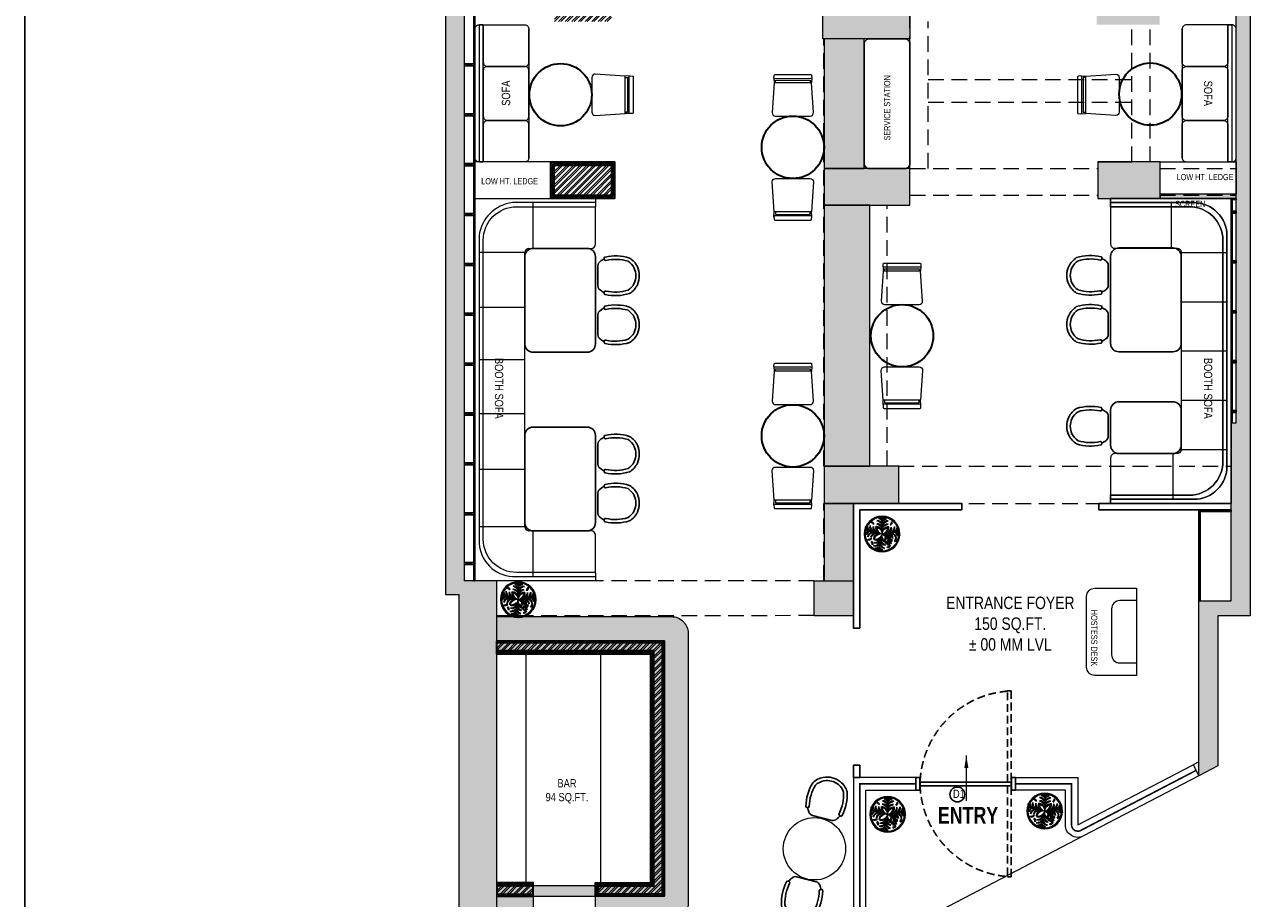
# Model space of a CAD drawing. Extents: x 3940905 to 4145695, y 925352 to 1109797.
# Tile 22 of 256: x 3940905 to 3955807, y 1070238 to 1080748. Entities that reach past the tile are written whole.
import ezdxf

# ---------------------------------------------------------------- set-up
doc = ezdxf.new("R2010")
doc.units = 0
doc.header["$LTSCALE"] = 750
doc.header["$MEASUREMENT"] = 0
doc.linetypes.add('DASHED2', pattern=[0.375, 0.25, -0.125])
doc.layers.get('0').update_dxf_attribs({"linetype": 'CONTINUOUS', "lineweight": 0})
for name, color, linetype, lineweight in [('A_ FURN', 15, 'CONTINUOUS', 15), ('BEAM', 104, 'CONTINUOUS', 0), ('CIVIL WALLS', 7, 'CONTINUOUS', 30), ('COLUMN', 1, 'CONTINUOUS', 9), ('FACADE', 34, 'CONTINUOUS', 0), ('FURN', 15, 'CONTINUOUS', 5), ('HATCH', 7, 'CONTINUOUS', 0), ('plant', 72, 'CONTINUOUS', 25), ('PLANTERS', 92, 'CONTINUOUS', 9), ('PLANTS', 72, 'CONTINUOUS', 0), ('wall', 7, 'CONTINUOUS', 25)]:
    doc.layers.add(name, color=color, linetype=linetype, lineweight=lineweight)
for name, color, linetype in [('AR-FURNITURE', 34, 'CONTINUOUS'), ('DOOR', 44, 'CONTINUOUS'), ('GLASS', 5, 'CONTINUOUS'), ('PARTITION', 16, 'CONTINUOUS'), ('S-Hatch_8', 7, 'CONTINUOUS'), ('TEXT', 7, 'CONTINUOUS')]:
    doc.layers.add(name, color=color, linetype=linetype)
doc.styles.add('ARA  TITLE BLOCK', font='times.ttf')
doc.styles.add('ARA-30', font='arial.ttf', dxfattribs={"width": 0.8, "height": 150})
doc.styles.add('ARA-75', font='arial.ttf', dxfattribs={"width": 0.8, "height": 150})
doc.dimstyles.new('ARA-75', dxfattribs={"dimtxt": 150, "dimasz": 56.25, "dimexe": 0, "dimexo": 75, "dimgap": 7.5, "dimtad": 0, "dimdec": 0, "dimrnd": 5, "dimdsep": 46, "dimtxsty": 'ARA-75', "dimcen": 56.25, "dimdle": 56.25, "dimclrd": 256, "dimclre": 256, "dimclrt": 256, "dimazin": 3, "dimtfac": 1, "dimtdec": 0, "dimtix": 1, "dimtmove": 1, "dimatfit": 3, "dimfxl": 1, "dimtolj": 1, "dimlwd": 0, "dimlwe": 0, "dimarcsym": 0})

# ---------------------------------------------------------------- blocks, each defined once
blk = doc.blocks.new('gbdhsr')
at = {"layer": 'A_ FURN', "lineweight": 25}
blk.add_line((7562641, -860385), (7562884, -860385), dxfattribs=at)
blk.add_lwpolyline([(7562967, -860309, 0.417442), (7562987, -860297, 0.132147), (7562976, -860004, 0.146235), (7562870, -859909, 0.210467), (7562655, -859909, 0.146235), (7562549, -860004, 0.132147), (7562538, -860297, 0.430318), (7562558, -860309), (7562566, -860307, 0.405791), (7562578, -860287, -0.129483), (7562588, -860022, -0.13964), (7562672, -859947, -0.20833), (7562853, -859947, -0.13964), (7562937, -860022, -0.129483), (7562947, -860287, 0.405606), (7562959, -860307)], format="xyb", close=True, dxfattribs=at)
at = {"layer": 'A_ FURN', "elevation": 0}
blk.add_lwpolyline([(7562641, -860385, -0.242064), (7562588, -860354, -0.020734), (7562559, -860309), (7562566, -860307, 0.405791), (7562578, -860287, -0.129483), (7562588, -860022, -0.13964), (7562672, -859947, -0.20833), (7562853, -859947, -0.13964), (7562937, -860022, -0.129483), (7562947, -860287, 0.405164), (7562959, -860307), (7562966, -860309, -0.0202), (7562936, -860354, -0.238331), (7562884, -860385)], format="xyb", close=True, dxfattribs=at)
at = {"layer": 'A_ FURN', "lineweight": 25}
for centre, radius, start, end in [((7563119, -859981), 649, 210.3761, 215.1274), ((7562645, -860318), 67.1, 212.2664, 266.6964), ((7562880, -860318), 67.5, 273.422, 327.0432), ((7562385, -859968), 673, 324.9923, 329.6212)]:
    blk.add_arc(centre, radius, start, end, dxfattribs=at)
blk = doc.blocks.new('*U771')
at = {"layer": 'FURN', "lineweight": 25, "elevation": 0}
blk.add_lwpolyline([(383754, -790137, 0.414214), (383694, -790197), (383694, -790627, 0.414214), (383754, -790687), (385194, -790687, 0.414214), (385254, -790627), (385254, -790197, 0.414214), (385194, -790137)], format="xyb", close=True, dxfattribs=at)
blk = doc.blocks.new('6')
at = {"color": 64, "true_color": 0x6f9400}
for p in [(6566, 609), (6541.4, 588.3), (6590.6, 588.3), (6570.3, 559.4)]:
    blk.add_line(p, (6566, 584), dxfattribs=at)
for centre, radius, start, end in [((6561.4, 602.6), 5.77, 36.29, 99.6243), ((6556.7, 595.9), 13, 44.0763, 73.3794), ((6570.7, 602.6), 5.77, 80.3757, 143.71), ((6575.3, 595.9), 13, 106.6206, 135.9237), ((6548.5, 591.8), 5.77, 160.3757, 223.71), ((6556, 595.2), 13, 186.6206, 215.9237), ((6551.2, 591.3), 5.77, 160.3757, 223.71), ((6558.6, 594.8), 13, 186.6206, 215.9237), ((6556.7, 593), 7.99, 164.6063, 234.7511), ((6562.3, 596.3), 13.4, 184.9634, 228.6288), ((6555.5, 599.8), 2.88, 139.742, 258.7475), ((6561.1, 592.2), 7.99, 164.6063, 234.7511), ((6559.4, 602), 6.25, 184.618, 228.2106), ((6566.8, 595.5), 13.4, 184.9634, 228.6288), ((6558.3, 586.3), 7.79, 3.4259, 103.6346), ((6555.1, 582.2), 11.8, 21.6665, 83.1878), ((6565, 592), 7.79, 156.3654, 256.5741), ((6569.7, 594.5), 11.8, 176.8122, 238.3335), ((6554.6, 589.8), 13.4, 31.3712, 75.0366), ((6558.8, 594.7), 7.99, 25.2489, 95.3937), ((6558.8, 590.2), 7.99, 25.2489, 95.3937), ((6554.6, 585.2), 13.4, 31.3712, 75.0366), ((6561.4, 599.9), 5.77, 36.29, 99.6243), ((6556.7, 593.1), 13, 44.0763, 73.3794), ((6573.7, 586.3), 7.79, 76.3654, 176.5741), ((6570.7, 599.9), 5.77, 80.3757, 143.71), ((6575.3, 593.1), 13, 106.6206, 135.9237), ((6573.2, 594.7), 7.99, 84.6063, 154.7511), ((6577.4, 589.8), 13.4, 104.9634, 148.6288), ((6577.4, 585.2), 13.4, 104.9634, 148.6288), ((6573.2, 590.2), 7.99, 84.6063, 154.7511), ((6577, 582.2), 11.8, 96.8122, 158.3335), ((6562.3, 594.5), 11.8, 301.6665, 3.1878), ((6567, 592), 7.79, 283.4259, 23.6346), ((6565.2, 595.5), 13.4, 311.3712, 355.0366), ((6570.9, 592.2), 7.99, 305.2489, 15.3937), ((6582.6, 594.8), 5.77, 80.3757, 143.71), ((6587.2, 588), 13, 106.6206, 135.9237), ((6569.7, 596.3), 13.4, 311.3712, 355.0366), ((6575.4, 593), 7.99, 305.2489, 15.3937), ((6573.4, 594.8), 13, 324.0763, 353.3794), ((6580.8, 591.3), 5.77, 316.29, 19.6243), ((6576, 595.2), 13, 324.0763, 353.3794), ((6583.5, 591.8), 5.77, 316.29, 19.6243), ((6546.9, 582.6), 5.77, 116.29, 179.6243), ((6552.7, 576.8), 13, 124.0763, 153.3794), ((6549.6, 582.2), 5.77, 116.29, 179.6243), ((6555.4, 576.4), 13, 124.0763, 153.3794), ((6548.9, 576.9), 2.88, 139.742, 258.7475), ((6554.2, 578.7), 7.99, 105.2489, 175.3937), ((6558.3, 573.7), 13.4, 111.3712, 155.0366), ((6552.8, 579.2), 6.25, 184.618, 228.2106), ((6558.6, 577.9), 7.99, 105.2489, 175.3937), ((6562.8, 572.9), 13.4, 111.3712, 155.0366), ((6554.9, 576), 2.88, 139.742, 258.7475), ((6558.8, 578.2), 6.25, 184.618, 228.2106), ((6577.6, 559.6), 27, 115.4772, 156.6585), ((6557, 572.3), 2.85, 167.0577, 302.8533), ((6558.7, 580.7), 4.35, 144.9865, 244.4034), ((6562.4, 576.8), 7.79, 83.4259, 183.6346), ((6565.9, 572.9), 11.8, 101.6665, 163.1878), ((6558.6, 573.9), 4, 185.1845, 268.654), ((6567.5, 584.8), 12.5, 187.5759, 215.8942), ((6560.3, 575), 3.83, 138.8744, 278.9763), ((6563.6, 576.8), 6.25, 173.7536, 244.097), ((6554.9, 583.8), 11.8, 286.8122, 348.3335), ((6558.8, 580.3), 7.79, 266.3654, 6.5741), ((6561.2, 583), 2.81, 114.2257, 255.1279), ((6563.4, 583.7), 3.9, 150.4398, 228.6694), ((6566.6, 578.4), 6.48, 161.4477, 239.3672), ((6555, 580.8), 13.4, 294.9634, 338.6288), ((6560, 576.6), 7.99, 274.6063, 344.7511), ((6581.9, 582.7), 21.1, 185.4007, 208.139), ((6574, 583), 7.79, 193.4259, 293.6346), ((6576.5, 587.7), 11.8, 211.6665, 273.1878), ((6577.5, 584.8), 13.4, 221.3712, 265.0366), ((6574.2, 579.1), 7.99, 215.2489, 285.3937), ((6566.1, 572.9), 11.8, 16.8122, 78.3335), ((6569.6, 576.8), 7.79, 356.3654, 96.5741), ((6569.2, 572.9), 13.4, 24.9634, 68.6288), ((6573.4, 577.9), 7.99, 4.6063, 74.7511), ((6581.2, 570.4), 2.88, 101.2525, 220.258), ((6573.7, 573.7), 13.4, 24.9634, 68.6288), ((6585.1, 568.1), 6.25, 131.7894, 175.382), ((6577.9, 578.7), 7.99, 4.6063, 74.7511), ((6587.7, 588.3), 13, 234.0763, 263.3794), ((6584.3, 580.8), 5.77, 226.29, 289.6243), ((6576.6, 576.4), 13, 26.6206, 55.9237), ((6582.4, 582.2), 5.77, 0.3757, 63.71), ((6557, 568.2), 2.85, 167.0577, 302.8533), ((6558.6, 569.9), 4, 185.1845, 268.654), ((6555.7, 576.3), 13.4, 294.9634, 338.6288), ((6560.8, 572.1), 7.99, 274.6063, 344.7511), ((6558.4, 573.4), 13, 296.6206, 325.9237), ((6564.2, 567.5), 5.77, 270.3757, 333.71), ((6558.9, 570.7), 13, 296.6206, 325.9237), ((6564.7, 564.9), 5.77, 270.3757, 333.71), ((6578.3, 580.3), 13.4, 221.3712, 265.0366), ((6575, 574.6), 7.99, 215.2489, 285.3937), ((6576.8, 576.6), 13, 234.0763, 263.3794), ((6573.3, 569.2), 5.77, 226.29, 289.6243), ((6577.3, 573.9), 13, 234.0763, 263.3794), ((6573.8, 566.5), 5.77, 226.29, 289.6243)]:
    blk.add_arc(centre, radius, start, end, dxfattribs=at)
blk = doc.blocks.new('vvbg')
at = {"layer": 'PLANTERS', "color": 34}
for radius in [215, 202]:
    blk.add_circle((2, 11), radius, dxfattribs=at)
at = {"layer": 'plant', "xscale": 8.600299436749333, "yscale": 8.600299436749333, "zscale": 8.600299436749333, "rotation": 2.14003837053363}
blk.add_blockref('6', (-56240, -7117), dxfattribs=at)
blk = doc.blocks.new('FFS')
at = {"lineweight": 25}
for p, q in [((-84673, 4226), (-84673, 4326)), ((-84673, 656), (-84673, 756))]:
    blk.add_line(p, q, dxfattribs=at)
blk.add_lwpolyline([(-84673, 4326), (-86123, 4326), (-86123, 656), (-84673, 656)], dxfattribs=at)
at = {"layer": 'FURN', "ltscale": 50}
for p, q in [((-85423, 3726), (-85423, 4276)), ((-85523, 3676), (-86073, 3676)), ((-85523, 3084), (-86073, 3084)), ((-85523, 2491), (-86073, 2491)), ((-85523, 1899), (-86073, 1899)), ((-85523, 1306), (-86073, 1306)), ((-85404, 1256), (-85404, 706))]:
    blk.add_line(p, q, dxfattribs=at)
for points in [[(-84673, 706), (-85673, 706, -0.414214), (-86073, 1106), (-86073, 3876, -0.414214), (-85673, 4276), (-84673, 4276), (-84673, 4326), (-86056, 4326, -0.06818), (-86070, 4326), (-86123, 4326), (-86123, 656), (-84673, 656)], [(-84673, 756), (-85623, 756, -0.414214), (-86023, 1156), (-86023, 3826, -0.414214), (-85623, 4226), (-84673, 4226), (-84673, 4276), (-85673, 4276, 0.414214), (-86073, 3876), (-86073, 1106, 0.414214), (-85673, 706), (-84673, 706)], [(-84673, 4226), (-85623, 4226, 0.414214), (-86023, 3826), (-86023, 1156, 0.414214), (-85623, 756), (-84673, 756), (-84673, 1206, 0.414214), (-84723, 1256), (-85473, 1256, -0.414214), (-85523, 1306), (-85523, 3676, -0.414214), (-85473, 3726), (-84723, 3726, 0.414214), (-84673, 3776)]]:
    blk.add_lwpolyline(points, format="xyb", close=True, dxfattribs=at)
blk = doc.blocks.new('xffs')
at = {"layer": 'FURN'}
blk.add_line((3986080, 1026742, 0), (3986080, 1025292, 0), dxfattribs=at)
for points in [[(3986130, 1025191), (3986679, 1025191, 0.414214), (3986729, 1025241), (3986729, 1026791, 0.414214), (3986679, 1026841), (3986130, 1026841, 0.414214), (3986080, 1026791), (3986080, 1025241, 0.414214)], [(3986639, 1026841), (3986669, 1026841, -0.414214), (3986679, 1026831), (3986679, 1025201, -0.414214), (3986669, 1025191), (3986639, 1025191, -0.414214), (3986629, 1025201), (3986629, 1026831, -0.414214)]]:
    blk.add_lwpolyline(points, format="xyb", close=True, dxfattribs=at)
for points in [[(3986629, 1026831), (3986629, 1026390, -0.414214), (3986579, 1026340), (3986130, 1026340, -0.414214), (3986080, 1026390), (3986080, 1026791)], [(3986080, 1025241), (3986080, 1025640, -0.414214), (3986130, 1025690), (3986579, 1025690, -0.414214), (3986629, 1025640), (3986629, 1025201)]]:
    blk.add_lwpolyline(points, format="xyb", dxfattribs=at)
at = {"layer": 'FURN', "elevation": 0}
blk.add_lwpolyline([(3986080, 1025740), (3986080, 1026290, -0.414214), (3986130, 1026340), (3986579, 1026340, -0.414214), (3986629, 1026290), (3986629, 1025740, -0.414214), (3986579, 1025690), (3986130, 1025690, -0.414214)], format="xyb", close=True, dxfattribs=at)
blk = doc.blocks.new('GDXGDRG')
at = {"layer": 'BEAM', "linetype": 'DASHED2'}
for p, q in [((3965907, 1025137), (3965907, 1027137)), ((3966127, 1025137), (3966127, 1026907)), ((3968577, 1025217), (3968577, 1026867)), ((3968797, 1025217), (3968797, 1026867)), ((3964873, 1021557), (3964873, 1026698)), ((3966127, 1026207), (3968577, 1026207)), ((3966127, 1025937), (3968577, 1025937)), ((3965907, 1025137), (3968167, 1025137)), ((3968917, 1025137), (3969832, 1025137)), ((3965907, 1024817), (3968167, 1024817)), ((3968917, 1024817), (3969832, 1024817)), ((3965632, 1021557), (3965632, 1024697)), ((3965772, 1021557), (3969772, 1021557)), ((3964873, 1020178), (3964873, 1021107)), ((3965227, 1021107), (3965227, 1019747)), ((3965772, 1021107), (3969772, 1021107)), ((3964753, 1020178), (3960938, 1020175)), ((3964753, 1019758), (3960938, 1019755))]:
    blk.add_line(p, q, dxfattribs=at)
blk = doc.blocks.new('gg')
at = {"layer": 'FURN'}
for p, q in [((3987992, 1031536), (3987994, 1031476)), ((3988446, 1031537), (3988444, 1031476))]:
    blk.add_line(p, q, dxfattribs=at)
at = {"layer": 'FURN', "flags": 128}
for points in [[(3988004, 1031576), (3988435, 1031576, -0.399656), (3988445, 1031567), (3988446, 1031537, -0.428842), (3988436, 1031527), (3988002, 1031526, -0.429556), (3987992, 1031537), (3987994, 1031567, -0.399115)], [(3988467, 1031118), (3988444, 1031477), (3987994, 1031477), (3987971, 1031118, 0.428923), (3988011, 1031076), (3988427, 1031076, 0.428923)]]:
    blk.add_lwpolyline(points, format="xyb", close=True, dxfattribs=at)
blk.add_lwpolyline([(3988010, 1031477), (3988010, 1031508), (3988428, 1031508), (3988428, 1031477)], dxfattribs=at)
blk = doc.blocks.new('COLUMN')
at = {"layer": 'COLUMN'}
h = blk.add_hatch(color=1, dxfattribs=at)
h.dxf.hatch_style = 1
h.paths.add_polyline_path([(2683499, 965771), (2684448, 965771), (2684448, 965331), (2683499, 965331)])
h.paths.add_polyline_path([(2684238, 970191), (2683499, 970191), (2683499, 969191), (2684238, 969191)])
h.paths.add_polyline_path([(2687443, 969266), (2687038, 969266), (2687038, 970031), (2687443, 970031)])
h.paths.add_polyline_path([(2687108, 972041), (2687644, 972041), (2687644, 971756), (2687108, 971756)])
h.paths.add_polyline_path([(2683499, 973491), (2684408, 973491), (2684408, 973041), (2683499, 973041)])
h.paths.add_polyline_path([(2683649, 975761), (2683978, 975761), (2683978, 975211), (2683649, 975211)])
h.paths.add_polyline_path([(2686978, 975811), (2687728, 975811), (2687728, 975476), (2686978, 975476)])
h.paths.add_polyline_path([(2689869, 975851), (2689028, 975851), (2689028, 975556), (2689869, 975556)])
h.paths.add_polyline_path([(2686978, 973346), (2687644, 973346), (2687644, 973116), (2686978, 973116)])
h.paths.add_polyline_path([(2683824, 977646), (2684029, 977646), (2684029, 977211), (2683824, 977211)])
h.paths.add_polyline_path([(2683824, 979911), (2684104, 979911), (2684104, 980241), (2683824, 980241)])
h.paths.add_polyline_path([(2687804, 979891), (2688004, 979891), (2688004, 980241), (2687804, 980241)])
h.paths.add_polyline_path([(2691584, 979836), (2692014, 979836), (2692014, 980241), (2691584, 980241)])
h.paths.add_polyline_path([(2691696, 977346), (2692014, 977346), (2692014, 976786), (2691696, 976786)])
h.paths.add_polyline_path([(2687443, 965841), (2686813, 965841), (2686813, 965401), (2687443, 965401)])
h.paths.add_polyline_path([(2687468, 963421), (2686703, 963421), (2686703, 962976), (2687468, 962976)])
h.paths.add_polyline_path([(2684168, 963191), (2683399, 963191), (2683399, 962446), (2684168, 962446)])
h.paths.add_polyline_path([(2684448, 958916), (2683399, 958916), (2683399, 959356), (2684448, 959356)])
h.paths.add_polyline_path([(2684448, 957356), (2683414, 957356), (2683414, 956916), (2684448, 956916)])
h.paths.add_polyline_path([(2687458, 957436), (2686708, 957436), (2686708, 956996), (2687458, 956996)])
h.paths.add_polyline_path([(2687453, 959516), (2686693, 959516), (2686693, 959086), (2687453, 959086)])
h.paths.add_polyline_path([(2683414, 953326), (2684313, 953326), (2684313, 953776), (2683414, 953776)])
h.paths.add_polyline_path([(2683294, 952396), (2683768, 952396), (2683768, 951976), (2683294, 951976)])
h.paths.add_polyline_path([(2682464, 977841), (2681834, 977841), (2681834, 977051), (2682464, 977051)])
at = {"color": 2}
for points in [[(2684448, 958916), (2683399, 958916), (2683399, 959356), (2684448, 959356)], [(2687458, 957436), (2686708, 957436), (2686708, 956996), (2687458, 956996)], [(2684448, 957356), (2683414, 957356), (2683414, 956916), (2684448, 956916)], [(2683414, 953326), (2684313, 953326), (2684313, 953776), (2683414, 953776)], [(2683294, 952396), (2683768, 952396), (2683768, 951976), (2683294, 951976)]]:
    blk.add_lwpolyline(points, close=True, dxfattribs=at)
at = {"layer": 'COLUMN'}
for p, q in [((2686708, 957436), (2687118, 957436)), ((2684448, 956916), (2684448, 957006))]:
    blk.add_line(p, q, dxfattribs=at)
at = {"layer": 'COLUMN', "color": 1}
for points in [[(2684448, 958916), (2683399, 958916), (2683399, 959356), (2684448, 959356)], [(2687458, 957436), (2686708, 957436), (2686708, 956996), (2687458, 956996)], [(2684448, 957356), (2683414, 957356), (2683414, 956916), (2684448, 956916)], [(2683414, 953326), (2684313, 953326), (2684313, 953776), (2683414, 953776)], [(2683294, 952396), (2683768, 952396), (2683768, 951976), (2683294, 951976)]]:
    blk.add_lwpolyline(points, close=True, dxfattribs=at)
blk = doc.blocks.new('FFW')
at = {"layer": 'DOOR', "color": 8, "linetype": 'DASHED2', "ltscale": 0.5}
for points in [[(3982126, 1018852), (3982126, 1017756), (3982082, 1017756), (3982082, 1018852)], [(3982126, 1016616), (3982126, 1017712), (3982082, 1017712), (3982082, 1016616)]]:
    blk.add_lwpolyline(points, close=True, dxfattribs=at)
at = {"layer": 'DOOR'}
for points in [[(3981028, 1017809), (3980978, 1017809), (3980978, 1017659), (3981028, 1017659)], [(3982128, 1017809), (3982178, 1017809), (3982178, 1017659), (3982128, 1017659)], [(3981030, 1017756), (3982126, 1017756), (3982126, 1017712), (3981030, 1017712)]]:
    blk.add_lwpolyline(points, close=True, dxfattribs=at)
at = {"layer": 'DOOR', "color": 8, "linetype": 'DASHED2', "ltscale": 0.5}
for centre, start, end in [((3982172, 1017710), 94.5042, 177.6908), ((3982172, 1017758), 182.3092, 265.4958)]:
    blk.add_arc(centre, 1143, start, end, dxfattribs=at)

msp = doc.modelspace()

# ---------------------------------------------------------------- hatches: boundary and pattern name
at = {"layer": 'CIVIL WALLS', "true_color": 0x136734}
h = msp.add_hatch(dxfattribs=at)
h.set_pattern_fill('AR-CONC', color=116, scale=3)
h.set_pattern_definition([(50, (-29351.53, 53880.322), (21.51780548, -1.88256405), [2.25, -24.75]), (355, (-29351.53, 53880.322), (-4.16254001, 22.56576401), [1.8, -19.8]), (100.45144446, (-29349.737, 53880.165), (17.3552654, 20.68319973), [1.91220576, -21.03426336]), (46.1842, (-29351.53, 53886.322), (32.01723992, -4.96557842), [3.375, -37.125]), (96.6356355, (-29348.862, 53885.91), (28.03985837, 29.22355802), [2.86831026, -31.5514128]), (351.184164, (-29351.53, 53886.322), (28.03985835, 29.223558), [2.7, -29.70000003]), (21, (-29348.53, 53884.822), (17.90721156, -12.07856672), [2.25, -24.75]), (326, (-29348.53, 53884.822), (7.29945996, 21.75450135), [1.8, -19.8]), (71.45144474, (-29347.037, 53883.816), (25.2066713, 9.67593458), [1.9122057, -21.03426336]), (37.5, (-29351.53, 53880.322), (0.36479566, 9.986815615), [0, -19.56, 0, -20.1, 0, -19.875]), (7.5, (-29351.53, 53880.322), (7.892086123, 11.832351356), [0, -11.46, 0, -19.11, 0, -7.575]), (327.5, (-29358.22, 53880.322), (16.014673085, -0.676646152), [0, -7.5, 0, -23.4, 0, -31.05]), (317.5, (-29361.22, 53880.322), (17.49558508, 3.00314947), [0, -9.75, 0, -15.54, 0, -22.05])])
h.paths.add_polyline_path([(3947274.5, 1079060.1), (3947964.5, 1079060.1), (3947964.5, 1078695.1), (3947274.5, 1078695.1)], flags=16)
h.paths.add_polyline_path([(3947262, 1079072.6), (3947977, 1079072.6), (3947977, 1078682.6), (3947262, 1078682.6)])
h = msp.add_hatch(dxfattribs=at)
h.set_pattern_fill('AR-CONC', color=116, scale=3)
h.set_pattern_definition([(50, (-29351.53, 53449.422), (21.51780548, -1.88256405), [2.25, -24.75]), (355, (-29351.53, 53449.422), (-4.16254001, 22.56576401), [1.8, -19.8]), (100.45144446, (-29349.737, 53449.265), (17.3552654, 20.68319973), [1.91220576, -21.03426336]), (46.1842, (-29351.53, 53455.422), (32.01723992, -4.96557842), [3.375, -37.125]), (96.6356355, (-29348.862, 53455.008), (28.03985837, 29.22355802), [2.86831026, -31.5514128]), (351.184164, (-29351.53, 53455.422), (28.03985835, 29.223558), [2.7, -29.70000003]), (21, (-29348.53, 53453.922), (17.90721156, -12.07856672), [2.25, -24.75]), (326, (-29348.53, 53453.922), (7.29945996, 21.75450135), [1.8, -19.8]), (71.45144474, (-29347.037, 53452.916), (25.2066713, 9.67593458), [1.9122057, -21.03426336]), (37.5, (-29351.53, 53449.422), (0.36479566, 9.986815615), [0, -19.56, 0, -20.1, 0, -19.875]), (7.5, (-29351.53, 53449.422), (7.892086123, 11.832351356), [0, -11.46, 0, -19.11, 0, -7.575]), (327.5, (-29358.22, 53449.422), (16.014673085, -0.676646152), [0, -7.5, 0, -23.4, 0, -31.05]), (317.5, (-29361.22, 53449.422), (17.49558508, 3.00314947), [0, -9.75, 0, -15.54, 0, -22.05])])
h.paths.add_polyline_path([(3946587, 1073214.2), (3946587, 1073314.2), (3948574.5, 1073314.2), (3948574.5, 1070287.3), (3947809.5, 1070287.3), (3947809.5, 1070387.3), (3948474.5, 1070387.3), (3948474.5, 1073214.2)], flags=17)
h.paths.add_polyline_path([(3946587, 1073201.7), (3946587, 1073326.7), (3948587, 1073326.7), (3948587, 1070274.8), (3947797, 1070274.8), (3947797, 1070399.8), (3948462, 1070399.8), (3948462, 1073201.7)])
h = msp.add_hatch(dxfattribs=at)
h.set_pattern_fill('AR-CONC', color=116, scale=3)
h.set_pattern_definition([(50, (-29351.53, 53949.422), (21.51780548, -1.88256405), [2.25, -24.75]), (355, (-29351.53, 53949.422), (-4.16254001, 22.56576401), [1.8, -19.8]), (100.45144446, (-29349.737, 53949.265), (17.3552654, 20.68319973), [1.91220576, -21.03426336]), (46.1842, (-29351.53, 53955.422), (32.01723992, -4.96557842), [3.375, -37.125]), (96.6356355, (-29348.862, 53955.008), (28.03985837, 29.22355802), [2.86831026, -31.5514128]), (351.184164, (-29351.53, 53955.422), (28.03985835, 29.223558), [2.7, -29.70000003]), (21, (-29348.53, 53953.922), (17.90721156, -12.07856672), [2.25, -24.75]), (326, (-29348.53, 53953.922), (7.29945996, 21.75450135), [1.8, -19.8]), (71.45144474, (-29347.037, 53952.916), (25.2066713, 9.67593458), [1.9122057, -21.03426336]), (37.5, (-29351.53, 53949.422), (0.36479566, 9.986815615), [0, -19.56, 0, -20.1, 0, -19.875]), (7.5, (-29351.53, 53949.422), (7.892086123, 11.832351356), [0, -11.46, 0, -19.11, 0, -7.575]), (327.5, (-29358.22, 53949.422), (16.014673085, -0.676646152), [0, -7.5, 0, -23.4, 0, -31.05]), (317.5, (-29361.22, 53949.422), (17.49558508, 3.00314947), [0, -9.75, 0, -15.54, 0, -22.05])])
h.paths.add_polyline_path([(3946587, 1070287.3), (3947022, 1070287.3), (3947022, 1070387.3), (3946587, 1070387.3)], flags=17)
h.paths.add_polyline_path([(3946587, 1070274.8), (3947022, 1070274.8), (3947022, 1070399.8), (3946587, 1070399.8)])
at = {"layer": 'FURN'}
h = msp.add_hatch(color=256, dxfattribs=at)
h.dxf.hatch_style = 1
h.paths.add_polyline_path([(3954566, 1078657.6), (3955481, 1078657.6), (3955481, 1078707.6), (3954566, 1078707.6)])
at = {"layer": 'FURN', "transparency": 33554495}
h = msp.add_hatch(color=32, dxfattribs=at)
h.dxf.hatch_style = 1
h.paths.add_polyline_path([(3947022, 1069974.8), (3946587, 1069974.8), (3946587, 1070424.8), (3947022, 1070424.8)], flags=17)
h.paths.add_polyline_path([(3947022, 1070264.8), (3947772, 1070264.8), (3947772, 1070387.3), (3947022, 1070387.3)], flags=17)
edge = h.paths.add_edge_path()
edge.add_line((3946587, 1073176.7), (3946587, 1073626.7))
edge.add_line((3946587, 1073626.7), (3948687, 1073626.7))
edge.add_arc((3948687, 1073426.7), 200, 360, 90, ccw=False)
edge.add_line((3948887, 1073426.7), (3948887, 1070174.8))
edge.add_arc((3948687, 1070174.8), 200, 270, 360, ccw=False)
edge.add_line((3948687, 1069974.8), (3947772, 1069974.8))
edge.add_line((3947772, 1069974.8), (3947772, 1070424.8))
edge.add_line((3947772, 1070424.8), (3948437, 1070424.8))
edge.add_line((3948437, 1070424.8), (3948437, 1073176.7))
edge.add_line((3948437, 1073176.7), (3946587, 1073176.7))
at = {"layer": 'HATCH'}
h = msp.add_hatch(color=8, dxfattribs=at)
h.dxf.hatch_style = 1
h.paths.add_polyline_path([(3958692, 1101902.6), (3946097, 1101902.6), (3946097, 1087857.6), (3945967, 1087857.6), (3945967, 1073894.6), (3946130, 1073894.6), (3946130, 1067370.5), (3946587, 1067370.5), (3946587, 1071944.6), (3946587, 1074057.6), (3946197, 1074057.6), (3946197, 1087627.6), (3946322, 1087627.6), (3946322, 1101672.6), (3958692, 1101672.6)])
h = msp.add_hatch(color=8, dxfattribs=at)
h.dxf.hatch_style = 1
h.paths.add_polyline_path([(3955032, 1071709.6), (3955032, 1073637.6), (3955032, 1073817.6), (3955421, 1073817.6), (3955421, 1075957.6), (3955481, 1075957.6), (3955481, 1091022.6), (3954551, 1091022.6), (3954551, 1091252.6), (3955651, 1091252.6), (3955651, 1073637.6), (3955262, 1073637.6), (3955262, 1071829.4)])
at = {"layer": 'HATCH', "true_color": 0x939598}
h = msp.add_hatch(color=252, dxfattribs=at)
h.dxf.hatch_style = 1
h.paths.add_polyline_path([(3950522, 1074057.6), (3950876, 1074057.6), (3950876, 1074987.6), (3950522, 1074987.6)])
h.paths.add_polyline_path([(3950522, 1075437.6), (3951072, 1075437.6), (3951072, 1078577.6), (3950522, 1078577.6)])
h.paths.add_polyline_path([(3950522, 1079017.6), (3951006, 1079017.6), (3951006, 1080577.6), (3950522, 1080577.6)])
at = {"layer": 'S-Hatch_8', "true_color": 0x636466}
h = msp.add_hatch(dxfattribs=at)
h.set_pattern_fill('ANSI32', color=251, scale=150)
h.set_pattern_definition([(45, (-29351.53, 53880.32), (-39.77475644, 39.77475644), []), (45, (-29325.013, 53880.32), (-39.77475644, 39.77475644), [])])
h.paths.add_polyline_path([(3947279.5, 1080785.1), (3947964.5, 1080785.1), (3947964.5, 1081140.1), (3947279.5, 1081140.1)])
h.paths.add_polyline_path([(3947274.5, 1079060.1), (3947964.5, 1079060.1), (3947964.5, 1078695.1), (3947274.5, 1078695.1)])
at = {"layer": 'S-Hatch_8'}
h = msp.add_hatch(dxfattribs=at)
h.set_pattern_fill('ANSI31', color=6, scale=150)
h.set_pattern_definition([(45, (-29351.53, 53880.322), (-13.25825215, 13.25825215), [])])
h.paths.add_polyline_path([(3947262, 1079072.6), (3947977, 1079072.6), (3947977, 1078682.6), (3947262, 1078682.6)], flags=16)
h.paths.add_polyline_path([(3947237, 1079097.6), (3948002, 1079097.6), (3948002, 1078657.6), (3947237, 1078657.6)])
h = msp.add_hatch(dxfattribs=at)
h.set_pattern_fill('ANSI31', color=6, scale=100)
h.set_pattern_definition([(45, (-29351.53, 53449.422), (-8.838834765, 8.838834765), [])])
h.paths.add_polyline_path([(3946587, 1073201.7), (3946587, 1073326.7), (3948597, 1073326.7), (3948597, 1070274.8), (3947797, 1070274.8), (3947797, 1070399.8), (3948462, 1070399.8), (3948462, 1073201.7)])
h.paths.add_polyline_path([(3946587, 1073176.7), (3946587, 1073336.7), (3948587, 1073336.7), (3948587, 1070264.8), (3947772, 1070264.8), (3947772, 1070424.8), (3948437, 1070424.8), (3948437, 1073176.7)])
at = {"layer": 'S-Hatch_8', "true_color": 0xed1f24}
h = msp.add_hatch(dxfattribs=at)
h.set_pattern_fill('ANSI32', color=240, scale=150)
h.set_pattern_definition([(45, (-29351.53, 53449.42), (-39.77475644, 39.77475644), []), (45, (-29325.013, 53449.42), (-39.77475644, 39.77475644), [])])
h.paths.add_polyline_path([(3946587, 1073214.2), (3946587, 1073314.2), (3948574.5, 1073314.2), (3948574.5, 1070287.3), (3947809.5, 1070287.3), (3947809.5, 1070387.3), (3948474.5, 1070387.3), (3948474.5, 1073214.2)])
at = {"layer": 'S-Hatch_8'}
h = msp.add_hatch(dxfattribs=at)
h.set_pattern_fill('ANSI31', color=6, scale=100)
h.set_pattern_definition([(45, (-29351.53, 53880.322), (-8.838834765, 8.838834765), [])])
h.paths.add_polyline_path([(3946587, 1070274.8), (3947022, 1070274.8), (3947022, 1070399.8), (3946587, 1070399.8)], flags=17)
h.paths.add_polyline_path([(3946587, 1070264.8), (3947022, 1070264.8), (3947022, 1070424.8), (3946587, 1070424.8)])
at = {"layer": 'S-Hatch_8', "true_color": 0xed1f24}
h = msp.add_hatch(dxfattribs=at)
h.set_pattern_fill('ANSI32', color=240, scale=150)
h.set_pattern_definition([(45, (-29351.53, 53949.42), (-39.77475644, 39.77475644), []), (45, (-29325.013, 53949.42), (-39.77475644, 39.77475644), [])])
h.paths.add_polyline_path([(3946587, 1070287.3), (3947022, 1070287.3), (3947022, 1070387.3), (3946587, 1070387.3)])

# ---------------------------------------------------------------- linework, layer by layer
msp.add_lwpolyline([(3955032, 1071878.7), (3954962.7, 1071842.6), (3955032, 1071709.6)], close=True)
at = {"layer": 'AR-FURNITURE'}
msp.add_lwpolyline([(3940905.4, 1103915.6), (3963491.8, 1103915.6), (3963491.8, 1064943.9), (3940905.4, 1064943.9)], close=True, dxfattribs=at)
at = {"layer": 'CIVIL WALLS', "color": 6}
for points in [[(3947237, 1079097.6), (3948002, 1079097.6), (3948002, 1078657.6), (3947237, 1078657.6)], [(3946587, 1073176.7), (3946587, 1073336.7), (3948597, 1073336.7), (3948597, 1070264.8), (3947772, 1070264.8), (3947772, 1070424.8), (3948437, 1070424.8), (3948437, 1073176.7)], [(3946587, 1070264.8), (3947022, 1070264.8), (3947022, 1070424.8), (3946587, 1070424.8)]]:
    msp.add_lwpolyline(points, close=True, dxfattribs=at)
at = {"layer": 'CIVIL WALLS', "color": 116, "true_color": 0x136734}
for points in [[(3947262, 1079072.6), (3947977, 1079072.6), (3947977, 1078682.6), (3947262, 1078682.6)], [(3946587, 1073201.7), (3946587, 1073326.7), (3948587, 1073326.7), (3948587, 1070274.8), (3947797, 1070274.8), (3947797, 1070399.8), (3948462, 1070399.8), (3948462, 1073201.7)], [(3946587, 1070274.8), (3947022, 1070274.8), (3947022, 1070399.8), (3946587, 1070399.8)]]:
    msp.add_lwpolyline(points, close=True, dxfattribs=at)
at = {"layer": 'CIVIL WALLS'}
msp.add_lwpolyline([(3947274.5, 1079060.1), (3947964.5, 1079060.1), (3947964.5, 1078695.1), (3947274.5, 1078695.1)], close=True, dxfattribs=at)
at = {"layer": 'CIVIL WALLS', "ltscale": 0.5}
for points in [[(3946587, 1073214.2), (3946587, 1073314.2), (3948574.5, 1073314.2), (3948574.5, 1070287.3), (3947809.5, 1070287.3), (3947809.5, 1070387.3), (3948474.5, 1070387.3), (3948474.5, 1073214.2), (3946587, 1073214.2)], [(3946587, 1070287.3), (3947022, 1070287.3), (3947022, 1070387.3), (3946587, 1070387.3)]]:
    msp.add_lwpolyline(points, close=True, dxfattribs=at)
at = {"layer": 'DOOR'}
msp.add_circle((3952125.8, 1071487, 0), 89.3, dxfattribs=at)
at = {"layer": 'FACADE', "color": 8, "lineweight": 0, "ltscale": 2}
msp.add_line((3953645.4, 1070987.6), (3950853.2, 1069533.6), dxfattribs=at)
at = {"layer": 'FACADE', "color": 18, "true_color": 0x000000}
for points in [[(3955032, 1071709.6), (3953645.4, 1070987.6, -0.5629393), (3953426.2, 1071120.6), (3953426.2, 1071540), (3952826.4, 1071540), (3952826.4, 1071690), (3953576.2, 1071690), (3953576.2, 1071120.6), (3954962.7, 1071842.6)], [(3948906.9, 1068520), (3950865.2, 1069539.8, 0.2796403), (3951026.7, 1069805.9), (3951026.7, 1071540), (3951626.4, 1071540), (3951626.4, 1071690), (3950876.7, 1071690), (3950876.7, 1069805.9, -0.2796403), (3950796, 1069672.9), (3948837.6, 1068653.1)]]:
    msp.add_lwpolyline(points, format="xyb", close=True, dxfattribs=at)
at = {"layer": 'FURN', "ltscale": 50}
for p, q in [((3947022, 1078057.6), (3947022, 1078607.6)), ((3947771.9, 1078607.6), (3947771.9, 1078557.6)), ((3947771.9, 1078107.6), (3947771.9, 1078557.6)), ((3946922, 1078007.6), (3946372, 1078007.6)), ((3946922, 1074707.6), (3946922, 1078007.6)), ((3946972, 1078057.6), (3947721.9, 1078057.6)), ((3946922, 1077345.5), (3946372, 1077345.5)), ((3946922, 1076717.5), (3946372, 1076717.5)), ((3946922, 1076065.8), (3946372, 1076065.8)), ((3946922, 1075397.9), (3946372, 1075397.9)), ((3946922, 1074707.6), (3946372, 1074707.6)), ((3947721.9, 1074657.6), (3946972, 1074657.6)), ((3947022, 1074107.6), (3947022, 1074657.6)), ((3947771.9, 1074157.6), (3947771.9, 1074607.6)), ((3947771.9, 1074157.6), (3947771.9, 1074107.6))]:
    msp.add_line(p, q, dxfattribs=at)
at = {"layer": 'FURN', "lineweight": 0}
msp.add_line((3947002, 1070424.8), (3946587, 1070424.8), dxfattribs=at)
at = {"layer": 'FURN', "lineweight": 0, "ltscale": 2}
for points in [[(3947237, 1079097.6), (3946322, 1079097.6), (3946322, 1078657.6), (3947237, 1078657.6)], [(3954566, 1079097.6), (3955481, 1079097.6), (3955481, 1078707.6), (3954566, 1078707.6)]]:
    msp.add_lwpolyline(points, close=True, dxfattribs=at)
at = {"layer": 'FURN', "ltscale": 50}
msp.add_lwpolyline([(3947771.9, 1078607.6), (3946772, 1078607.6, 0.3437243), (3946372, 1078207.6), (3946372, 1074507.6, 0.3739356), (3946772, 1074107.6), (3947771.9, 1074107.6), (3947771.9, 1074057.6), (3946388.5, 1074057.6, 0.0681798), (3946375, 1074057.6), (3946322, 1074057.6), (3946322, 1078657.6), (3947771.9, 1078657.6)], format="xyb", close=True, dxfattribs=at)
at = {"layer": 'FURN'}
msp.add_lwpolyline([(3954566, 1078657.6), (3955481, 1078657.6), (3955481, 1078707.6), (3954566, 1078707.6)], close=True, dxfattribs=at)
at = {"layer": 'FURN', "ltscale": 50}
msp.add_lwpolyline([(3947771.9, 1074157.6), (3946822, 1074157.6, -0.4142141), (3946422, 1074557.6), (3946422, 1078157.6, -0.4142136), (3946822, 1078557.6), (3947771.9, 1078557.6)], format="xyb", dxfattribs=at)
at = {"layer": 'FURN', "lineweight": 25}
for points in [[(3946922, 1076907.6), (3946922, 1077957.6, -0.4142108), (3947022, 1078057.6), (3947671.9, 1078057.6, -0.4142163), (3947771.9, 1077957.6), (3947771.9, 1076907.6, -0.4142108), (3947671.9, 1076807.6), (3947022, 1076807.6, -0.4142163)], [(3954821, 1076912.6), (3954821, 1077962.6, 0.4142108), (3954721, 1078062.6), (3954071, 1078062.6, 0.4142163), (3953971, 1077962.6), (3953971, 1076912.6, 0.4142108), (3954071, 1076812.6), (3954721, 1076812.6, 0.4142163)], [(3954821, 1075687.6), (3954821, 1076112.6, 0.4142108), (3954721, 1076212.6), (3954071, 1076212.6, 0.4142163), (3953971, 1076112.6), (3953971, 1075687.6, 0.4142108), (3954071, 1075587.6), (3954721, 1075587.6, 0.4142163)], [(3946922, 1074757.6), (3946922, 1075807.6, -0.4142108), (3947022, 1075907.6), (3947671.9, 1075907.6, -0.4142163), (3947771.9, 1075807.6), (3947771.9, 1074757.6, -0.4142108), (3947671.9, 1074657.6), (3947022, 1074657.6, -0.4142163)]]:
    msp.add_lwpolyline(points, format="xyb", close=True, dxfattribs=at)
for points in [[(3950951.7, 1074910.8), (3952179.3, 1074910.8), (3952179.3, 1074987.6), (3950876, 1074987.6), (3950876, 1073488.8), (3950951.7, 1073488.8)], [(3955032, 1073817.6), (3955050, 1073817.6), (3955050, 1074910.8), (3955032, 1074910.8)], [(3955050, 1074892.8), (3955421, 1074892.8), (3955421, 1074910.8), (3955050, 1074910.8)], [(3950951.7, 1071838.8), (3950876, 1071838.8), (3950876, 1071690), (3950951.7, 1071690)]]:
    msp.add_lwpolyline(points, close=True, dxfattribs=at)
msp.add_lwpolyline([(3955421, 1074987.6), (3953829.3, 1074987.6), (3953829.3, 1074910.8), (3955421, 1074910.8)], dxfattribs=at)
at = {"layer": 'FURN'}
for points in [[(3954282, 1072918.7), (3953782, 1072918.7, -0.4142136), (3953682, 1073018.7), (3953682, 1073868.7, -0.4142136), (3953782, 1073968.7), (3954282, 1073968.7), (3954282, 1072918.7)], [(3954282, 1073818.7), (3954082, 1073818.7, 0.4142136), (3953982, 1073718.7), (3953982, 1073168.7, 0.4142139), (3954082, 1073068.7), (3954282, 1073068.7)]]:
    msp.add_lwpolyline(points, format="xyb", dxfattribs=at)
at = {"layer": 'FURN', "lineweight": 0}
msp.add_lwpolyline([(3946587, 1073176.7), (3946587, 1073626.7), (3948687, 1073626.7, -0.4142136), (3948887, 1073426.7), (3948887, 1070174.8, -0.4142136), (3948687, 1069974.8), (3947772, 1069974.8), (3947772, 1070424.8), (3948437, 1070424.8), (3948437, 1073176.7), (3946587, 1073176.7)], format="xyb", dxfattribs=at)
for points in [[(3946937, 1070424.8), (3946937, 1073176.7)], [(3947837, 1070424.8), (3947837, 1073176.7)]]:
    msp.add_lwpolyline(points, dxfattribs=at)
for points in [[(3947022, 1069974.8), (3946587, 1069974.8), (3946587, 1070424.8), (3947022, 1070424.8)], [(3947022, 1070264.8), (3947772, 1070264.8), (3947772, 1070387.3), (3947022, 1070387.3)]]:
    msp.add_lwpolyline(points, close=True, dxfattribs=at)
at = {"layer": 'FURN', "lineweight": 30}
for centre in [(3947352.4, 1079905.8), (3954448.9, 1079912.7), (3950147, 1079273.1), (3951462.1, 1077006), (3950147, 1075801.7)]:
    msp.add_circle(centre, 375, dxfattribs=at)
at = {"layer": 'FURN', "lineweight": 0}
msp.add_circle((3950407.2, 1070832.8, -0.1), 375, dxfattribs=at)
at = {"layer": 'FURN', "ltscale": 50}
for centre, start, end in [((3946972, 1078007.6), 90, 180), ((3947721.9, 1078107.6), 270, 0), ((3946972, 1074707.6), 180, 270), ((3947721.9, 1074607.6), 0, 90)]:
    msp.add_arc(centre, 50, start, end, dxfattribs=at)
at = {"layer": 'GLASS', "const_width": 19}
for points in [[(3954997.3, 1071775.6), (3953610.8, 1071053.6, -0.5629393), (3953501.2, 1071120.1), (3953501.2, 1071614.5), (3952826.4, 1071614.5)], [(3950818.8, 1069599.7), (3950830.6, 1069605.9, 0.2796403), (3950951.7, 1069805.4), (3950951.7, 1071614.5), (3951626.4, 1071614.5)]]:
    msp.add_lwpolyline(points, format="xyb", dxfattribs=at)
at = {"layer": 'PARTITION', "color": 8, "ltscale": 2}
for p, q in [((3946197, 1080276.8), (3946310, 1080251.8)), ((3946197, 1080251.8), (3946310, 1080276.8)), ((3946197, 1079676.8), (3946310, 1079651.8)), ((3946197, 1079651.8), (3946310, 1079676.8)), ((3946197, 1079076.8), (3946310, 1079051.8)), ((3946197, 1079051.8), (3946310, 1079076.8)), ((3946197, 1078476.8), (3946310, 1078451.8)), ((3946197, 1078451.8), (3946310, 1078476.8)), ((3955481, 1078506.8), (3955433, 1078481.8)), ((3955481, 1078481.8), (3955433, 1078506.8)), ((3946197, 1077876.8), (3946310, 1077851.8)), ((3946197, 1077851.8), (3946310, 1077876.8)), ((3955481, 1077906.8), (3955433, 1077881.8)), ((3955481, 1077881.8), (3955433, 1077906.8)), ((3946197, 1077276.8), (3946310, 1077251.8)), ((3946197, 1077251.8), (3946310, 1077276.8)), ((3955481, 1077306.8), (3955433, 1077281.8)), ((3955481, 1077281.8), (3955433, 1077306.8)), ((3946197, 1076676.8), (3946310, 1076651.8)), ((3946197, 1076651.8), (3946310, 1076676.8)), ((3955481, 1076706.8), (3955433, 1076681.8)), ((3955481, 1076681.8), (3955433, 1076706.8)), ((3946197, 1076076.8), (3946310, 1076051.8)), ((3946197, 1076051.8), (3946310, 1076076.8)), ((3955481, 1076106.8), (3955433, 1076081.8)), ((3955481, 1076081.8), (3955433, 1076106.8)), ((3946197, 1075476.8), (3946310, 1075451.8)), ((3946197, 1075451.8), (3946310, 1075476.8)), ((3946197, 1074876.8), (3946310, 1074851.8)), ((3946197, 1074851.8), (3946310, 1074876.8)), ((3946197, 1074276.8), (3946310, 1074251.8)), ((3946197, 1074251.8), (3946310, 1074276.8))]:
    msp.add_line(p, q, dxfattribs=at)
at = {"layer": 'PARTITION', "ltscale": 2}
for points in [[(3946310, 1074057.6), (3946322, 1074057.6), (3946322, 1087627.6), (3946310, 1087627.6)], [(3955433, 1075957.6), (3955421, 1075957.6), (3955421, 1078657.6), (3955433, 1078657.6)], [(3955433, 1078645.6), (3955433, 1078657.6), (3955481, 1078657.6), (3955481, 1078645.6)]]:
    msp.add_lwpolyline(points, close=True, dxfattribs=at)
for points in [[(3946197, 1080276.8), (3946310, 1080276.8), (3946310, 1080251.8), (3946197, 1080251.8), (3946197, 1080276.8)], [(3946197, 1079676.8), (3946310, 1079676.8), (3946310, 1079651.8), (3946197, 1079651.8), (3946197, 1079676.8)], [(3946197, 1079076.8), (3946310, 1079076.8), (3946310, 1079051.8), (3946197, 1079051.8), (3946197, 1079076.8)], [(3946197, 1078476.8), (3946310, 1078476.8), (3946310, 1078451.8), (3946197, 1078451.8), (3946197, 1078476.8)], [(3955481, 1078506.8), (3955433, 1078506.8), (3955433, 1078481.8), (3955481, 1078481.8), (3955481, 1078506.8)], [(3946197, 1077876.8), (3946310, 1077876.8), (3946310, 1077851.8), (3946197, 1077851.8), (3946197, 1077876.8)], [(3955481, 1077906.8), (3955433, 1077906.8), (3955433, 1077881.8), (3955481, 1077881.8), (3955481, 1077906.8)], [(3946197, 1077276.8), (3946310, 1077276.8), (3946310, 1077251.8), (3946197, 1077251.8), (3946197, 1077276.8)], [(3955481, 1077306.8), (3955433, 1077306.8), (3955433, 1077281.8), (3955481, 1077281.8), (3955481, 1077306.8)], [(3946197, 1076676.8), (3946310, 1076676.8), (3946310, 1076651.8), (3946197, 1076651.8), (3946197, 1076676.8)], [(3955481, 1076706.8), (3955433, 1076706.8), (3955433, 1076681.8), (3955481, 1076681.8), (3955481, 1076706.8)], [(3946197, 1076076.8), (3946310, 1076076.8), (3946310, 1076051.8), (3946197, 1076051.8), (3946197, 1076076.8)], [(3955481, 1076106.8), (3955433, 1076106.8), (3955433, 1076081.8), (3955481, 1076081.8), (3955481, 1076106.8)], [(3946197, 1075476.8), (3946310, 1075476.8), (3946310, 1075451.8), (3946197, 1075451.8), (3946197, 1075476.8)], [(3946197, 1074876.8), (3946310, 1074876.8), (3946310, 1074851.8), (3946197, 1074851.8), (3946197, 1074876.8)], [(3946197, 1074276.8), (3946310, 1074276.8), (3946310, 1074251.8), (3946197, 1074251.8), (3946197, 1074276.8)]]:
    msp.add_lwpolyline(points, dxfattribs=at)
at = {"layer": 'wall', "lineweight": 0, "ltscale": 2}
for points in [[(3958692, 1101902.6), (3946097, 1101902.6), (3946097, 1087857.6), (3945967, 1087857.6), (3945967, 1073894.6), (3946130, 1073894.6), (3946130, 1067370.5), (3946587, 1067370.5), (3946587, 1074057.6), (3946197, 1074057.6), (3946197, 1087627.6), (3946322, 1087627.6), (3946322, 1101672.6), (3958692, 1101672.6)], [(3950522, 1079017.6), (3951006, 1079017.6), (3951006, 1080577.6), (3950522, 1080577.6)], [(3950522, 1075437.6), (3951072, 1075437.6), (3951072, 1078577.6), (3950522, 1078577.6)], [(3950522, 1074057.6), (3950876, 1074057.6), (3950876, 1074987.6), (3950522, 1074987.6)]]:
    msp.add_lwpolyline(points, close=True, dxfattribs=at)
for points in [[(3955032, 1071709.6), (3955032, 1073817.6), (3955421, 1073817.6), (3955421, 1075957.6), (3955481, 1075957.6), (3955481, 1091022.6), (3954551, 1091022.6), (3954551, 1091252.6), (3955651, 1091252.6), (3955651, 1073637.6), (3955262, 1073637.6), (3955262, 1071829.4), (3955032, 1071709.6)], [(3946322, 1074359.3), (3946322, 1087627.6), (3946197, 1087627.6)]]:
    msp.add_lwpolyline(points, dxfattribs=at)

# ---------------------------------------------------------------- block references
at = {"layer": 'BEAM'}
msp.add_blockref('GDXGDRG', (-14351.5, 53880.3), dxfattribs=at)
at = {"layer": 'COLUMN'}
msp.add_blockref('COLUMN', (1267108, 121662), dxfattribs=at)
at = {"layer": 'DOOR'}
msp.add_blockref('FFW', (-29351.8, 53880.3), dxfattribs=at)
at = {"layer": 'FURN', "xscale": -1}
msp.add_blockref('xffs', (7933051.4, 53906.3), dxfattribs=at)
at = {"layer": 'FURN'}
for name, p in [('xffs', (-31248.5, 53906.3)), ('gg', (-38072, 48572.2)), ('gg', (-36759.2, 46305)), ('gg', (-38072, 45100.8))]:
    msp.add_blockref(name, p, dxfattribs=at)
at = {"layer": 'FURN', "lineweight": 30, "rotation": 270}
msp.add_blockref('*U771', (4741693.1, 1464271.7, 0), dxfattribs=at)
at = {"layer": 'FURN', "rotation": 270}
msp.add_blockref('gg', (2916651.4, 5068124.8), dxfattribs=at)
at = {"layer": 'FURN', "xscale": -1}
for p, rotation in [((4985149.9, 5068123.6), 89.99999999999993), ((-38072, 2109974), 180), ((-36759.2, 2107706.9), 180), ((-38072, 2106502.7), 180)]:
    msp.add_blockref('gg', p, dxfattribs=dict(at, rotation=rotation))
at = {"layer": 'FURN', "lineweight": 25, "rotation": 180}
msp.add_blockref('FFS', (3869297.9, 1079313.8), dxfattribs=at)
at = {"layer": 'FURN', "lineweight": 5}
for p, rotation in [((4808185.7, 8640490.2, 0.1), 270), ((3093557.3, -6485620, 0.1), 89.99999999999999), ((3093557.3, -6486845, 0.1), 89.99999999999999), ((4808185.7, 8638344.6, 0.1), 270)]:
    msp.add_blockref('gbdhsr', p, dxfattribs=dict(at, rotation=rotation))
at = {"layer": 'FURN', "lineweight": 5, "xscale": -1}
for p, rotation in [((3093557.3, 8640495.2, 0.1), 89.99999999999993), ((4808185.7, -6485625, 0.1), 270), ((4808185.7, -6487770.6, 0.1), 270)]:
    msp.add_blockref('gbdhsr', p, dxfattribs=dict(at, rotation=rotation))
at = {"layer": 'FURN', "lineweight": 0, "xscale": -1, "rotation": 345.783261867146}
msp.add_blockref('gbdhsr', (11492944.8, 47896.2), dxfattribs=at)
at = {"layer": 'FURN', "lineweight": 0, "rotation": 165.7832618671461}
msp.add_blockref('gbdhsr', (11070151.2, -1620910.6), dxfattribs=at)
at = {"layer": 'PLANTS', "xscale": -1}
for p in [(3951223, 1074609.2), (3946845.2, 1073820.7), (3951289.6, 1071236.8), (3953179.8, 1071276.7)]:
    msp.add_blockref('vvbg', p, dxfattribs=at)

# ---------------------------------------------------------------- texts
at = {"color": 18, "true_color": 0x000000, "insert": (3951670.8, 1073867.1), "char_height": 150, "width": 2186.013, "attachment_point": 1, "style": 'ARA-30'}
msp.add_mtext('\\pxqc;ENTRANCE FOYER\\P150 SQ.FT. \\P%%P 00 MM LVL', dxfattribs=at)
at = {"insert": (3951187.3, 1071336.8), "char_height": 200, "width": 2136.013, "attachment_point": 1, "style": 'ARA-30'}
msp.add_mtext('\\pxqc;{\\fStylus BT|b1|i0|c0|p34;ENTRY }', dxfattribs=at)
at = {"layer": 'DOOR', "insert": (3952073.6, 1071544.4, 0), "char_height": 100, "attachment_point": 1, "style": 'ARA-30'}
msp.add_mtext_dynamic_manual_height_columns('D1', width=198, gutter_width=750, heights=[0], dxfattribs=at)
at = {"layer": 'TEXT', "style": 'ARA-30'}
for s, insert, char_height, width, attachment_point, rotation in [(' SOFA ', (3946645.4, 1079741.3, 0.1), 100, 2479.152, 1, 90), (' SOFA ', (3955193.9, 1080105.7), 100, 2479.152, 1, 270), ('SERVICE STATION', (3951244.3, 1079355.8), 75, 726.464, 1, 90), ('  BOOTH SOFA ', (3946662.2, 1076801.6), 100, 2479.152, 1, 270), ('  BOOTH SOFA ', (3955193.9, 1076801.6), 100, 2479.152, 1, 270), ('HOSTESS DESK', (3953734.8, 1073030), 75, 1211.556, 9, 270.00001)]:
    msp.add_mtext(s, dxfattribs=dict(at, insert=insert, char_height=char_height, width=width, attachment_point=attachment_point, rotation=rotation))
at = {"layer": 'TEXT', "attachment_point": 1, "style": 'ARA-30'}
for s, insert, char_height, width in [('LOW HT. LEDGE', (3946397.7, 1078902.9), 75, 976.277), ('LOW HT. LEDGE', (3954765.5, 1078952.9), 75, 976.277), ('SCREEN ', (3954747, 1078629.3), 75, 726.464), ('\\pxqc;BAR  \\P94 SQ.FT. ', (3946953.4, 1071671.8, 0.1), 100, 952.75)]:
    msp.add_mtext(s, dxfattribs=dict(at, insert=insert, char_height=char_height, width=width))

# ---------------------------------------------------------------- leaders
msp.add_leader([(3952234.5, 1071954.5), (3952234.5, 1071411)], dimstyle='ARA-75', override={"dimasz": 150, "dimtxsty": 'ARA  TITLE BLOCK', "dimfxl": 80000, "dimfxlon": 1})

doc.saveas('drawing.dxf')
